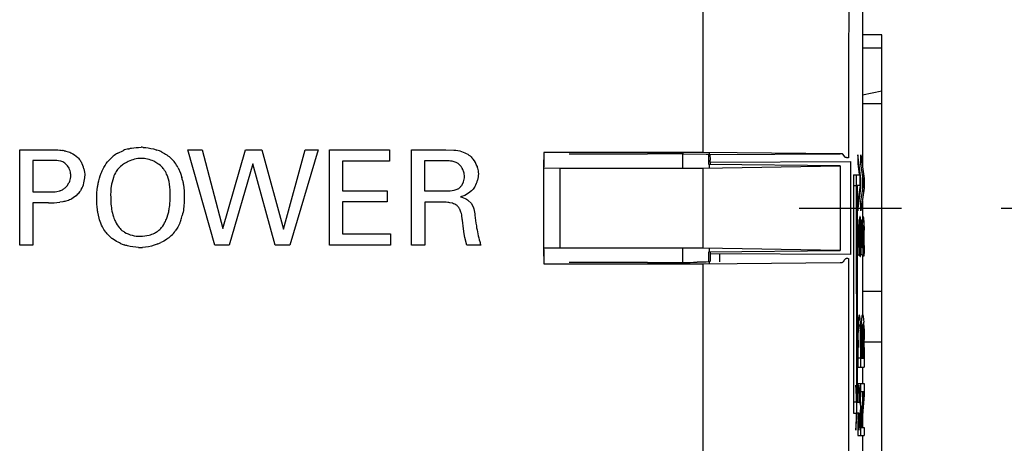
# Model space of a CAD drawing. Header units: inches. Extents: x 0 to 34, y 0 to 22.
# Tile 33 of 129: x 15.509 to 16.128, y 11.897 to 12.163. Entities that reach past the tile are written whole.
import ezdxf

# ---------------------------------------------------------------- set-up
doc = ezdxf.new("R2010")
doc.units = ezdxf.units.IN
doc.header["$LTSCALE"] = 1.87
doc.header["$MEASUREMENT"] = 0
doc.linetypes.add('CENTER', pattern=[0.6, 0.375, -0.075, 0.075, -0.075])
doc.layers.get('0').update_dxf_attribs({"linetype": 'CONTINUOUS'})
doc.layers.add('DEFAULT_1', color=7, linetype='CENTER')
doc.layers.add('DIMENSIONS', color=7, linetype='CONTINUOUS')
doc.styles.get("Standard").update_dxf_attribs({"font": 'txt', "width": 0.8})
doc.dimstyles.new('DIMSTYLE_1', dxfattribs={"dimtxt": 0.125, "dimasz": 0.18, "dimexe": 0.18, "dimexo": 0.0625, "dimgap": 0.09, "dimtad": 0, "dimtih": 1, "dimtoh": 1, "dimzin": 4, "dimdsep": 46, "dimtxsty": 'STANDARD', "dimblk": '_FILLED', "dimblk1": '_FILLED', "dimblk2": '_FILLED', "dimcen": 0.09, "dimadec": 0, "dimazin": 0, "dimtp": 0.01, "dimtm": 0.01, "dimtfac": 1, "dimtofl": 0, "dimtmove": 0, "dimatfit": 3, "dimldrblk": '_FILLED', "dimfxl": 1, "dimtolj": 1, "dimtzin": 4, "dimarcsym": 0})

# ---------------------------------------------------------------- blocks, each defined once
blk = doc.blocks.new('*D10')
at = {"layer": 'DIMENSIONS', "color": 2, "linetype": 'CONTINUOUS'}
blk.add_line((16.12642, 12.04479), (16.73891, 12.04479), dxfattribs=at)
at = {"layer": 'DIMENSIONS', "color": 2, "linetype": 'CONTINUOUS', "insert": (16.80141, 12.10729), "char_height": 0.125, "width": 1.225, "attachment_point": 1, "line_spacing_factor": 0.9}
blk.add_mtext('4.65{\\Ftxt.shx;\\W1.000000;\\H0.125000; }[118.2]', dxfattribs=at)
blk = doc.blocks.new('_FILLED')
at = {"color": 0, "linetype": 'BYBLOCK'}
blk.add_solid([(0, 0), (-1, 0.1736), (-1, -0.1736)], dxfattribs=at)

msp = doc.modelspace()

# ---------------------------------------------------------------- linework, layer by layer
at = {"color": 6, "linetype": 'CONTINUOUS'}
for p, q in [((15.93892, 12.45479), (15.93892, 12.07979)), ((16.03929, 12.17302), (16.03929, 12.07143)), ((16.05141, 12.11044), (16.03929, 12.11044)), ((15.92611, 12.07895), (15.92611, 12.06995)), ((15.94316, 12.07865), (15.94316, 12.07979)), ((15.94335, 12.07865), (15.94353, 12.07506)), ((16.02848, 12.07689), (16.02705, 12.07865)), ((16.03046, 12.07902), (16.03046, 12.07652)), ((15.83892, 12.01872), (15.83892, 12.07086)), ((15.84892, 12.06995), (15.84892, 12.01963)), ((15.93892, 12.06995), (15.93892, 12.01963)), ((15.94354, 12.07361), (16.03185, 12.07406)), ((15.94354, 12.07361), (15.94354, 12.07229)), ((16.02526, 12.07146), (16.02526, 12.01812)), ((16.03185, 12.07406), (16.03185, 12.01553)), ((16.03929, 12.06613), (16.03929, 12.05534)), ((16.03929, 12.04917), (16.03929, 12.03566)), ((15.92611, 12.01963), (15.92611, 12.01064)), ((15.94354, 12.01729), (15.94354, 12.01597)), ((15.94929, 12.01597), (15.94929, 12.01091)), ((16.03046, 12.01306), (16.03046, 11.80652)), ((16.03929, 12.01478), (16.03929, 11.97753)), ((15.93892, 12.00979), (15.93892, 11.80979)), ((15.94316, 12.00979), (15.94316, 12.01093)), ((16.05141, 11.99233), (16.03929, 11.99233)), ((16.03929, 11.97157), (16.03929, 11.95028)), ((16.05141, 11.96044), (16.04002, 11.96043)), ((16.03929, 11.9447), (16.03929, 11.93432)), ((16.03929, 11.92919), (16.03929, 11.92045)), ((16.03929, 11.91421), (16.03929, 11.90673)), ((16.03929, 11.90166), (16.03929, 11.89133))]:
    msp.add_line(p, q, dxfattribs=at)
at = {"color": 7, "linetype": 'CONTINUOUS'}
for p, q in [((16.05141, 12.15374), (16.03969, 12.15374)), ((16.05141, 9.09902), (16.05141, 12.15374)), ((16.05141, 12.14548), (16.03929, 12.14548)), ((16.05141, 12.11831), (16.03929, 12.11589)), ((15.50927, 12.02137), (15.50927, 12.0815)), ((15.50927, 12.0815), (15.52943, 12.0815)), ((15.57096, 12.07938), (15.5745, 12.08108)), ((15.6321, 12.02137), (15.61503, 12.0815)), ((15.61503, 12.0815), (15.62394, 12.0815)), ((15.62394, 12.0815), (15.63693, 12.03203)), ((15.63693, 12.03203), (15.65126, 12.0815)), ((15.65126, 12.0815), (15.66159, 12.0815)), ((15.66159, 12.0815), (15.67517, 12.03162)), ((15.67517, 12.03162), (15.68883, 12.0815)), ((15.69699, 12.0815), (15.67917, 12.02137)), ((15.68883, 12.0815), (15.69699, 12.0815)), ((15.70403, 12.02137), (15.70403, 12.0815)), ((15.70403, 12.0815), (15.74176, 12.0815)), ((15.74176, 12.0815), (15.74176, 12.07442)), ((15.75577, 12.02137), (15.75577, 12.0815)), ((15.75577, 12.0815), (15.77726, 12.0815)), ((15.77726, 12.0815), (15.78241, 12.08131)), ((15.83892, 12.07979), (15.83892, 12.07086)), ((15.93892, 12.07979), (15.83892, 12.07979)), ((15.83892, 12.07086), (15.83907, 12.07972)), ((15.85479, 12.07901), (15.90418, 12.07901)), ((15.92668, 12.07894), (15.94094, 12.07878)), ((16.02529, 12.07904), (15.93892, 12.07979)), ((15.94094, 12.07878), (15.94296, 12.0787)), ((15.94263, 12.07229), (15.94263, 12.07865)), ((15.94316, 12.07865), (15.94335, 12.07865)), ((15.94335, 12.07862), (16.02529, 12.07904)), ((16.03637, 12.07827), (16.03637, 12.07263)), ((16.03836, 12.06344), (16.03637, 12.07827)), ((16.03837, 12.07263), (16.03837, 12.07827)), ((16.03837, 12.07827), (16.04036, 12.06344)), ((15.5176, 12.07475), (15.5176, 12.0551)), ((15.52927, 12.07475), (15.5176, 12.07475)), ((15.5352, 12.07427), (15.53376, 12.07458)), ((15.53941, 12.07137), (15.53765, 12.07314)), ((15.54032, 12.06983), (15.53941, 12.07137)), ((15.59625, 12.07273), (15.59357, 12.07425)), ((15.60891, 12.07022), (15.6104, 12.06688)), ((15.656, 12.07276), (15.6411, 12.02137)), ((15.66992, 12.02137), (15.656, 12.07276)), ((15.71236, 12.07442), (15.71236, 12.05568)), ((15.74176, 12.07442), (15.71236, 12.07442)), ((15.76386, 12.0745), (15.76386, 12.0556)), ((15.77701, 12.0745), (15.76386, 12.0745)), ((15.78242, 12.074), (15.78133, 12.07426)), ((15.78386, 12.07346), (15.78242, 12.074)), ((15.78498, 12.07282), (15.78386, 12.07346)), ((15.83891, 12.07006), (15.84892, 12.06995)), ((15.84892, 12.06995), (15.93892, 12.06995)), ((15.93892, 12.06995), (16.02526, 12.07146)), ((15.94294, 12.07229), (15.94294, 12.06995)), ((16.02526, 12.07146), (15.94294, 12.07229)), ((16.03637, 12.07263), (16.0373, 12.06604)), ((16.04007, 12.06059), (16.03837, 12.07263)), ((15.56817, 12.06402), (15.56733, 12.0611)), ((15.6032, 12.06154), (15.60217, 12.06504)), ((15.6104, 12.06688), (15.61131, 12.06396)), ((16.03372, 12.06582), (16.03372, 11.91575)), ((16.03372, 12.06582), (16.03756, 12.06582)), ((16.03572, 11.91575), (16.03556, 12.06582)), ((16.03756, 12.06582), (16.03756, 12.05892)), ((16.03756, 12.06422), (16.03807, 12.06059)), ((16.03836, 12.05731), (16.03836, 12.06344)), ((16.04036, 12.06344), (16.04036, 12.05731)), ((15.53917, 12.05891), (15.54023, 12.06061)), ((15.78751, 12.05944), (15.78843, 12.06138)), ((16.03395, 11.92265), (16.03395, 12.05892)), ((16.03395, 12.05892), (16.03556, 12.05892)), ((16.03595, 12.05892), (16.03595, 11.92265)), ((16.03756, 12.05892), (16.03595, 12.05892)), ((16.03807, 12.06059), (16.03637, 12.04917)), ((16.03637, 12.04298), (16.03836, 12.05731)), ((16.03837, 12.04917), (16.04007, 12.06059)), ((16.04036, 12.05731), (16.03837, 12.04298)), ((15.5176, 12.0551), (15.52752, 12.0551)), ((15.53262, 12.05527), (15.53443, 12.0557)), ((15.71236, 12.05568), (15.74034, 12.05568)), ((15.74034, 12.05568), (15.74034, 12.04869)), ((15.76386, 12.0556), (15.77701, 12.0556)), ((15.77701, 12.0556), (15.7799, 12.05568)), ((15.7799, 12.05568), (15.7826, 12.05603)), ((15.78916, 12.05283), (15.78643, 12.05185)), ((15.79155, 12.05415), (15.78916, 12.05283)), ((15.79351, 12.05576), (15.79155, 12.05415)), ((15.5176, 12.0481), (15.5176, 12.02137)), ((15.52735, 12.0481), (15.5176, 12.0481)), ((15.5365, 12.04875), (15.53449, 12.04843)), ((15.71236, 12.04869), (15.71236, 12.0287)), ((15.74034, 12.04869), (15.71236, 12.04869)), ((15.76402, 12.04852), (15.76402, 12.02137)), ((15.77452, 12.04852), (15.76402, 12.04852)), ((15.78141, 12.04782), (15.77978, 12.04819)), ((15.78674, 12.04232), (15.786, 12.04403)), ((15.7914, 12.04963), (15.79313, 12.04783)), ((15.79313, 12.04783), (15.79445, 12.04556)), ((16.03637, 12.04917), (16.03637, 12.04298)), ((16.03837, 12.04298), (16.03837, 12.04917)), ((15.55949, 12.03749), (15.55858, 12.04131)), ((15.60156, 12.03787), (15.60283, 12.04187)), ((16.03793, 12.0392), (16.03775, 12.03952)), ((16.03801, 12.03869), (16.03793, 12.0392)), ((16.03822, 12.03565), (16.03801, 12.03869)), ((16.03915, 12.03152), (16.03955, 12.03903)), ((16.03955, 12.03903), (16.03974, 12.03952)), ((16.03974, 12.03952), (16.04001, 12.03869)), ((16.04001, 12.03869), (16.04022, 12.03566)), ((15.78834, 12.03168), (15.78768, 12.03728)), ((15.78877, 12.02853), (15.78834, 12.03168)), ((16.03645, 12.03746), (16.03645, 12.01578)), ((16.03667, 12.03746), (16.03645, 12.03746)), ((16.03667, 12.02021), (16.03667, 12.03746)), ((16.03738, 12.03748), (16.03715, 12.03165)), ((16.03733, 12.02682), (16.03746, 12.03221)), ((16.03746, 12.03221), (16.03758, 12.03371)), ((16.03758, 12.03371), (16.03774, 12.03412)), ((16.03804, 12.0325), (16.03814, 12.02987)), ((16.03836, 12.03095), (16.03822, 12.03565)), ((16.03845, 12.01578), (16.03845, 12.03746)), ((16.03845, 12.03746), (16.03867, 12.03746)), ((16.03867, 12.03746), (16.03867, 12.02058)), ((16.0399, 12.0338), (16.03974, 12.03412)), ((16.04005, 12.03246), (16.0399, 12.0338)), ((16.04014, 12.02981), (16.04005, 12.03246)), ((16.04022, 12.03566), (16.04036, 12.03091)), ((15.71236, 12.0287), (15.74243, 12.0287)), ((15.74243, 12.0287), (15.74243, 12.02137)), ((15.78915, 12.02634), (15.78877, 12.02853)), ((15.79042, 12.02137), (15.78915, 12.02634)), ((16.03712, 12.02799), (16.0372, 12.02237)), ((16.03933, 12.02682), (16.03937, 12.02318)), ((15.5176, 12.02137), (15.50927, 12.02137)), ((15.6411, 12.02137), (15.6321, 12.02137)), ((15.67917, 12.02137), (15.66992, 12.02137)), ((15.74243, 12.02137), (15.70403, 12.02137)), ((15.76402, 12.02137), (15.75577, 12.02137)), ((15.79935, 12.02137), (15.79042, 12.02137)), ((15.84892, 12.01963), (15.83891, 12.01953)), ((15.93892, 12.01963), (15.84892, 12.01963)), ((16.02526, 12.01812), (15.93892, 12.01963)), ((15.94294, 12.01963), (15.94294, 12.01729)), ((16.03728, 12.02021), (16.03667, 12.02021)), ((16.03743, 12.02163), (16.03734, 12.02498)), ((16.03748, 12.02086), (16.03743, 12.02163)), ((16.03759, 12.01985), (16.03748, 12.02086)), ((16.03759, 12.01478), (16.03759, 12.01985)), ((16.03791, 12.02007), (16.03791, 12.01428)), ((16.038, 12.02049), (16.03796, 12.02019)), ((16.03805, 12.02097), (16.038, 12.02049)), ((16.03814, 12.02337), (16.03805, 12.02097)), ((16.03827, 12.01766), (16.03837, 12.02156)), ((16.03867, 12.02058), (16.03929, 12.01985)), ((16.03943, 12.02163), (16.03947, 12.02086)), ((16.03947, 12.02086), (16.03955, 12.0201)), ((16.03955, 12.0201), (16.03959, 12.01985)), ((16.03959, 12.01985), (16.03959, 12.01478)), ((16.03991, 12.02007), (16.04005, 12.02096)), ((16.03991, 12.01428), (16.03991, 12.02007)), ((16.04005, 12.02096), (16.04014, 12.02337)), ((16.04037, 12.02129), (16.04026, 12.01735)), ((15.83892, 12.01872), (15.83892, 12.00979)), ((15.83907, 12.00986), (15.83892, 12.01872)), ((15.94263, 12.01093), (15.94263, 12.01729)), ((15.94294, 12.01729), (16.02526, 12.01812)), ((15.94352, 12.01317), (15.94345, 12.01144)), ((15.94354, 12.01597), (15.94352, 12.01317)), ((16.03185, 12.01553), (15.94354, 12.01597)), ((16.03645, 12.01578), (16.03759, 12.01478)), ((16.03959, 12.01478), (16.03845, 12.01578)), ((16.04005, 12.01468), (16.03991, 12.01428)), ((16.0401, 12.015), (16.04005, 12.01468)), ((16.04026, 12.01735), (16.0401, 12.015)), ((15.83892, 12.00979), (15.93892, 12.00979)), ((15.90418, 12.01058), (15.85479, 12.01058)), ((15.94094, 12.0108), (15.93527, 12.01071)), ((15.93892, 12.00979), (16.02529, 12.01054)), ((15.94296, 12.01088), (15.94094, 12.0108)), ((15.94335, 12.01093), (15.94316, 12.01093)), ((15.94345, 12.01144), (15.94335, 12.01093)), ((16.0377, 11.97682), (16.03738, 11.97753)), ((16.0382, 11.97085), (16.0377, 11.97682)), ((16.03863, 11.97258), (16.0391, 11.97702)), ((16.0391, 11.97702), (16.03938, 11.97753)), ((16.03663, 11.97258), (16.03647, 11.9687)), ((16.03684, 11.97539), (16.03663, 11.97258)), ((16.03677, 11.96767), (16.03716, 11.97124)), ((16.03716, 11.97124), (16.03732, 11.97156)), ((16.03828, 11.96772), (16.0382, 11.97085)), ((16.03847, 11.96869), (16.03858, 11.97173)), ((16.03895, 11.97001), (16.03877, 11.96767)), ((16.03964, 11.97108), (16.03944, 11.97157)), ((16.04002, 11.96628), (16.03964, 11.97108)), ((16.03998, 11.97464), (16.04009, 11.97302)), ((16.0402, 11.97085), (16.04029, 11.96704)), ((16.03647, 11.9687), (16.03639, 11.96323)), ((16.03662, 11.96162), (16.03668, 11.96512)), ((16.03668, 11.96512), (16.03677, 11.96767)), ((16.03785, 11.96936), (16.03795, 11.96781)), ((16.03834, 11.96214), (16.03829, 11.96701)), ((16.03839, 11.96327), (16.03847, 11.96869)), ((16.03877, 11.96767), (16.03862, 11.96162)), ((16.04009, 11.96347), (16.04002, 11.96628)), ((16.04012, 11.96), (16.04009, 11.96347)), ((16.04029, 11.96704), (16.04034, 11.96217)), ((16.03637, 11.95635), (16.03637, 11.9447)), ((16.0366, 11.95028), (16.0366, 11.95696)), ((16.03813, 11.95697), (16.03813, 11.95574)), ((16.03813, 11.95574), (16.03813, 11.95028)), ((16.03837, 11.9447), (16.03837, 11.95635)), ((16.0386, 11.95696), (16.0386, 11.95028)), ((16.04013, 11.95028), (16.04013, 11.95574)), ((16.04036, 11.95698), (16.04036, 11.95602)), ((16.04036, 11.95602), (16.04036, 11.9447)), ((16.03813, 11.95028), (16.0366, 11.95028)), ((16.0386, 11.95028), (16.04013, 11.95028)), ((16.03637, 11.9447), (16.04036, 11.9447)), ((16.03572, 11.92452), (16.03508, 11.93332)), ((16.03508, 11.93332), (16.03527, 11.92265)), ((16.03637, 11.93432), (16.03637, 11.92919)), ((16.03637, 11.93432), (16.04036, 11.93432)), ((16.03708, 11.93332), (16.03811, 11.9192)), ((16.03727, 11.92265), (16.03708, 11.93332)), ((16.03836, 11.92719), (16.03837, 11.93432)), ((16.04036, 11.93432), (16.04036, 11.92719)), ((16.03637, 11.92919), (16.03708, 11.92919)), ((16.03738, 11.92919), (16.03802, 11.92919)), ((16.03802, 11.92919), (16.03768, 11.92513)), ((16.03792, 11.92183), (16.03836, 11.92719)), ((16.03837, 11.9094), (16.04001, 11.92919)), ((16.04001, 11.92919), (16.03837, 11.92919)), ((16.04036, 11.92719), (16.03867, 11.90673)), ((16.03527, 11.92265), (16.03395, 11.92265)), ((16.03595, 11.92265), (16.03727, 11.92265)), ((16.03372, 11.91575), (16.03527, 11.91575)), ((16.03527, 11.91575), (16.03508, 11.90509)), ((16.03508, 11.90509), (16.03586, 11.91574)), ((16.03727, 11.91575), (16.03572, 11.91575)), ((16.03689, 11.91566), (16.03637, 11.9094)), ((16.03811, 11.9192), (16.03708, 11.90509)), ((16.03708, 11.90509), (16.03727, 11.91575)), ((16.03637, 11.9094), (16.03637, 11.90166)), ((16.03667, 11.90673), (16.03723, 11.91348)), ((16.03837, 11.90166), (16.03837, 11.9094)), ((16.03637, 11.90166), (16.04036, 11.90166)), ((16.03836, 11.90673), (16.03667, 11.90673)), ((16.03867, 11.90673), (16.04036, 11.90673)), ((16.04036, 11.90673), (16.04036, 11.90166))]:
    msp.add_line(p, q, dxfattribs=at)
for centre, radius, start, end in [((15.5315, 12.04952), 0.03189, 79.49801, 81.70568), ((15.58436, 12.05567), 0.02726, 104.40243, 111.2103), ((15.58376, 12.03692), 0.0462, 86.15822, 87.71983), ((15.58708, 12.05614), 0.02662, 63.98774, 71.34417), ((15.58295, 12.05892), 0.02371, 120.37157, 137.28848), ((15.58876, 12.05974), 0.02269, 37.00926, 46.00216), ((15.78212, 12.06592), 0.01566, 19.43624, 38.00431), ((15.9044, 8.09952), 3.97949, 89.6792, 90.0032), ((15.53083, 12.05667), 0.01815, 80.70964, 94.93151), ((15.53312, 12.06541), 0.01706, 14.24561, 28.6563), ((15.58571, 12.05633), 0.01963, 114.54741, 124.84135), ((15.58774, 12.05896), 0.02398, 28.01865, 37.02399), ((15.77892, 12.06507), 0.00991, 28.20002, 34.10176), ((15.53274, 12.06518), 0.01751, 330.25572, 359.40273), ((15.57374, 12.05409), 0.03884, 11.68345, 14.72518), ((15.78042, 12.06513), 0.00936, 283.49354, 298.77867), ((15.78081, 12.06371), 0.00794, 321.59538, 327.48481), ((15.78194, 12.06642), 0.01579, 330.53747, 345.07627), ((15.52895, 12.09124), 0.04317, 267.88124, 277.37775), ((15.56758, 12.05029), 0.03624, 346.57274, 350.83432), ((15.58027, 12.04793), 0.03221, 340.16394, 343.08854), ((15.5786, 12.04844), 0.03396, 343.08681, 345.68966), ((15.93202, 12.055), 0.13724, 186.15718, 188.96627), ((16.24659, 12.0278), 0.20947, 178.94665, 179.94904), ((15.58133, 12.04357), 0.02266, 221.09556, 225.66444), ((15.58116, 12.0434), 0.02242, 225.66651, 231.90264), ((15.58905, 12.04382), 0.02256, 307.92047, 313.60278), ((15.58991, 12.04286), 0.02127, 313.71391, 324.12643), ((16.19366, 12.02689), 0.15633, 180.02749, 180.42858), ((16.19667, 12.02691), 0.15935, 180.42682, 180.69313), ((15.89217, 12.02677), 0.146, 0.49924, 1.21444), ((15.88151, 12.02674), 0.15667, 358.76928, 359.90781), ((15.85349, 12.02633), 0.18469, 0.04854, 0.53263), ((15.72792, 12.02547), 0.31049, 0.05278, 1.01091), ((15.76129, 12.02588), 0.27712, 359.10636, 359.97495), ((16.23458, 12.02794), 0.19547, 178.95162, 179.98547), ((16.28561, 12.02838), 0.2465, 180.09, 180.36533), ((16.25295, 12.02812), 0.21383, 180.35231, 180.82434), ((16.16496, 12.02681), 0.12564, 178.92173, 179.45226), ((16.17083, 12.02673), 0.1315, 179.44162, 179.96246), ((16.13127, 12.02753), 0.09193, 177.6036, 178.97264), ((15.8693, 12.0264), 0.17088, 0.02648, 1.14239), ((15.89926, 12.02652), 0.14092, 358.71838, 359.66896), ((15.87579, 12.02678), 0.16439, 359.62599, 359.8975), ((15.74109, 12.02559), 0.29931, 0.48065, 1.01874), ((15.74928, 12.02601), 0.29112, 359.07091, 359.95084), ((15.7376, 12.02553), 0.3028, 0.25469, 0.4864), ((15.75308, 12.02559), 0.28732, 0.03272, 0.2552), ((15.58409, 12.04857), 0.02839, 246.25714, 251.19556), ((15.58636, 12.0608), 0.04088, 266.62633, 267.99242), ((15.58411, 12.05341), 0.03347, 271.39895, 274.19785), ((15.58499, 12.05035), 0.03027, 291.8067, 295.71949), ((15.85793, 12.04133), 0.06189, 196.54307, 198.81668), ((16.1914, 12.02692), 0.15427, 181.68743, 182.01829), ((16.13957, 12.02508), 0.10241, 182.01397, 182.72434), ((16.19815, 12.02714), 0.15902, 180.75645, 182.62831), ((16.12252, 12.0253), 0.08317, 181.46416, 182.52799), ((15.90558, 15.56405), 3.55347, 269.97738, 270.34022), ((15.91822, 13.52162), 1.51101, 270.32094, 270.64654), ((16.11027, 11.96821), 0.07177, 176.51104, 177.18714), ((15.93263, 11.96672), 0.10765, 2.76307, 3.35935), ((15.89677, 11.96494), 0.14355, 2.35893, 2.78187), ((15.93092, 11.96216), 0.10718, 2.19825, 3.02204), ((15.88388, 11.96125), 0.15423, 0.82245, 1.86614), ((15.71996, 11.95868), 0.31817, 0.23679, 0.86135), ((15.78467, 11.9628), 0.25366, 0.95124, 1.11151), ((16.74476, 11.95751), 0.70839, 179.53765, 180.09362), ((16.61488, 11.95605), 0.57828, 179.44749, 179.90916), ((15.32763, 11.95617), 0.7105, 0.06455, 0.30913), ((16.82422, 11.95725), 0.78585, 179.56132, 180.06564), ((16.53253, 11.95652), 0.49393, 179.40886, 179.94848), ((15.26202, 11.95594), 0.77811, 359.98522, 0.2986), ((15.05077, 11.95652), 0.98959, 0.02611, 0.32706)]:
    msp.add_arc(centre, radius, start, end, dxfattribs=at)
at = {"color": 6, "linetype": 'CONTINUOUS'}
msp.add_arc((15.816, 12.07363), 0.12754, 359.99316, 0.64402, dxfattribs=at)
msp.add_open_spline([(16.03201, 12.45479), (16.03201, 12.32953), (16.03048, 12.20428), (16.03046, 12.07902)], degree=3, dxfattribs=at)
at = {"color": 7, "linetype": 'CONTINUOUS'}
for points, knots in [([(15.52943, 12.0815), (15.5311, 12.08152), (15.53334, 12.08143), (15.53555, 12.08116), (15.5361, 12.08108)], [0, 0, 0, 0, 0.749404, 1, 1, 1, 1]), ([(15.57758, 12.08207), (15.57823, 12.08224), (15.58087, 12.08282), (15.58357, 12.08305), (15.5856, 12.08308)], [0, 0, 0, 0, 0.2503, 1, 1, 1, 1]), ([(15.58685, 12.08301), (15.58907, 12.08286), (15.59204, 12.08244), (15.59489, 12.0816), (15.59559, 12.08136)], [0, 0, 0, 0, 0.749598, 1, 1, 1, 1]), ([(15.53732, 12.08088), (15.53767, 12.08081), (15.5391, 12.08052), (15.54049, 12.08008), (15.54149, 12.07964)], [0, 0, 0, 0, 0.250835, 1, 1, 1, 1]), ([(15.54584, 12.07667), (15.54651, 12.07599), (15.54729, 12.07497), (15.54793, 12.07387), (15.54809, 12.07359)], [0, 0, 0, 0, 0.749158, 1, 1, 1, 1]), ([(15.56132, 12.06871), (15.5616, 12.06928), (15.56276, 12.07153), (15.56423, 12.07362), (15.56552, 12.075)], [0, 0, 0, 0, 0.250878, 1, 1, 1, 1]), ([(15.58568, 12.07609), (15.58428, 12.07604), (15.58149, 12.07567), (15.57883, 12.07477), (15.57755, 12.07419)], [0, 0, 0, 0, 0.498507, 1, 1, 1, 1]), ([(15.59357, 12.07425), (15.59233, 12.07483), (15.58974, 12.07572), (15.58703, 12.07606), (15.58568, 12.07609)], [0, 0, 0, 0, 0.501889, 1, 1, 1, 1]), ([(15.59875, 12.08006), (15.59981, 12.07955), (15.60185, 12.07837), (15.60368, 12.07688), (15.60453, 12.07606)], [0, 0, 0, 0, 0.500319, 1, 1, 1, 1]), ([(15.7911, 12.07867), (15.79207, 12.07805), (15.79324, 12.07703), (15.79422, 12.07586), (15.79446, 12.07556)], [0, 0, 0, 0, 0.748867, 1, 1, 1, 1]), ([(15.53765, 12.07314), (15.53728, 12.0734), (15.53649, 12.07385), (15.53563, 12.07415), (15.5352, 12.07427)], [0, 0, 0, 0, 0.498131, 1, 1, 1, 1]), ([(15.54143, 12.06535), (15.5414, 12.06573), (15.54123, 12.06726), (15.54081, 12.06878), (15.54032, 12.06983)], [0, 0, 0, 0, 0.249795, 1, 1, 1, 1]), ([(15.55865, 12.06047), (15.55907, 12.0626), (15.55986, 12.0654), (15.56101, 12.06806), (15.56132, 12.06871)], [0, 0, 0, 0, 0.749547, 1, 1, 1, 1]), ([(15.57081, 12.06899), (15.57053, 12.06862), (15.56944, 12.06708), (15.56864, 12.06535), (15.56817, 12.06402)], [0, 0, 0, 0, 0.249358, 1, 1, 1, 1]), ([(15.57449, 12.07244), (15.57414, 12.0722), (15.57279, 12.07119), (15.57159, 12.06998), (15.57081, 12.06899)], [0, 0, 0, 0, 0.251751, 1, 1, 1, 1]), ([(15.59987, 12.06931), (15.59962, 12.06964), (15.59856, 12.07092), (15.59728, 12.07202), (15.59625, 12.07273)], [0, 0, 0, 0, 0.249077, 1, 1, 1, 1]), ([(15.60217, 12.06504), (15.60202, 12.06542), (15.60141, 12.06691), (15.6006, 12.06834), (15.59987, 12.06931)], [0, 0, 0, 0, 0.251882, 1, 1, 1, 1]), ([(15.78133, 12.07426), (15.78098, 12.07433), (15.77955, 12.07456), (15.77809, 12.07459), (15.77701, 12.0745)], [0, 0, 0, 0, 0.251367, 1, 1, 1, 1]), ([(15.78712, 12.07062), (15.78698, 12.07083), (15.78637, 12.07166), (15.78561, 12.07239), (15.78498, 12.07282)], [0, 0, 0, 0, 0.252265, 1, 1, 1, 1]), ([(15.78901, 12.06476), (15.78895, 12.06563), (15.78868, 12.06735), (15.78806, 12.06898), (15.78765, 12.06975)], [0, 0, 0, 0, 0.498923, 1, 1, 1, 1]), ([(15.79689, 12.07113), (15.79702, 12.07075), (15.7975, 12.06923), (15.79773, 12.06762), (15.79775, 12.06643)], [0, 0, 0, 0, 0.250814, 1, 1, 1, 1]), ([(15.54023, 12.06061), (15.54042, 12.06098), (15.54108, 12.06248), (15.54142, 12.06413), (15.54143, 12.06535)], [0, 0, 0, 0, 0.252944, 1, 1, 1, 1]), ([(15.53443, 12.0557), (15.53467, 12.05577), (15.5356, 12.05609), (15.5365, 12.05653), (15.53711, 12.05694)], [0, 0, 0, 0, 0.252091, 1, 1, 1, 1]), ([(15.53711, 12.05694), (15.5377, 12.05734), (15.53843, 12.05798), (15.53903, 12.05871), (15.53917, 12.05891)], [0, 0, 0, 0, 0.747974, 1, 1, 1, 1]), ([(15.54795, 12.05649), (15.54778, 12.0562), (15.54707, 12.05505), (15.54622, 12.05398), (15.5455, 12.05327)], [0, 0, 0, 0, 0.250776, 1, 1, 1, 1]), ([(15.55778, 12.05102), (15.55777, 12.05339), (15.55797, 12.05657), (15.55849, 12.05969), (15.55865, 12.06047)], [0, 0, 0, 0, 0.749753, 1, 1, 1, 1]), ([(15.56733, 12.0611), (15.56715, 12.06032), (15.56654, 12.05716), (15.56641, 12.05392), (15.56653, 12.05152)], [0, 0, 0, 0, 0.251504, 1, 1, 1, 1]), ([(15.60392, 12.0521), (15.60395, 12.05289), (15.60402, 12.05605), (15.60371, 12.05923), (15.6032, 12.06154)], [0, 0, 0, 0, 0.249729, 1, 1, 1, 1]), ([(15.61178, 12.06195), (15.61195, 12.06113), (15.61253, 12.05785), (15.61275, 12.05451), (15.61275, 12.05201)], [0, 0, 0, 0, 0.250431, 1, 1, 1, 1]), ([(15.78492, 12.05693), (15.78553, 12.05729), (15.78627, 12.05789), (15.78689, 12.05859), (15.78703, 12.05878)], [0, 0, 0, 0, 0.749132, 1, 1, 1, 1]), ([(15.79568, 12.05865), (15.79554, 12.05839), (15.79491, 12.05736), (15.79416, 12.0564), (15.79351, 12.05576)], [0, 0, 0, 0, 0.250802, 1, 1, 1, 1]), ([(15.52752, 12.0551), (15.52794, 12.05506), (15.52964, 12.05496), (15.53136, 12.05505), (15.53262, 12.05527)], [0, 0, 0, 0, 0.249716, 1, 1, 1, 1]), ([(15.5455, 12.05327), (15.54447, 12.05223), (15.54289, 12.05105), (15.54114, 12.05018), (15.54069, 12.04999)], [0, 0, 0, 0, 0.749533, 1, 1, 1, 1]), ([(15.55858, 12.04131), (15.55843, 12.04211), (15.55792, 12.04532), (15.55775, 12.04858), (15.55778, 12.05102)], [0, 0, 0, 0, 0.250656, 1, 1, 1, 1]), ([(15.56653, 12.05152), (15.56652, 12.04968), (15.56664, 12.04722), (15.56699, 12.04479), (15.56709, 12.04418)], [0, 0, 0, 0, 0.749718, 1, 1, 1, 1]), ([(15.60335, 12.04451), (15.60346, 12.04514), (15.60381, 12.04766), (15.60393, 12.0502), (15.60392, 12.0521)], [0, 0, 0, 0, 0.250259, 1, 1, 1, 1]), ([(15.61275, 12.05201), (15.61277, 12.05101), (15.61274, 12.04699), (15.61225, 12.04296), (15.6115, 12.04004)], [0, 0, 0, 0, 0.249866, 1, 1, 1, 1]), ([(15.78643, 12.05185), (15.78777, 12.05156), (15.78953, 12.05094), (15.79104, 12.04991), (15.7914, 12.04963)], [0, 0, 0, 0, 0.75024, 1, 1, 1, 1]), ([(15.54069, 12.04999), (15.53969, 12.04955), (15.53829, 12.04912), (15.53686, 12.04881), (15.5365, 12.04875)], [0, 0, 0, 0, 0.74931, 1, 1, 1, 1]), ([(15.56709, 12.04418), (15.56736, 12.04253), (15.56787, 12.04033), (15.56865, 12.03823), (15.56886, 12.03771)], [0, 0, 0, 0, 0.749756, 1, 1, 1, 1]), ([(15.77978, 12.04819), (15.77934, 12.04827), (15.7776, 12.04853), (15.77583, 12.04861), (15.77452, 12.04852)], [0, 0, 0, 0, 0.253557, 1, 1, 1, 1]), ([(15.7843, 12.04633), (15.7839, 12.04669), (15.78297, 12.0473), (15.78194, 12.04767), (15.78141, 12.04782)], [0, 0, 0, 0, 0.494289, 1, 1, 1, 1]), ([(15.786, 12.04403), (15.78589, 12.04425), (15.78542, 12.04508), (15.78482, 12.04585), (15.7843, 12.04633)], [0, 0, 0, 0, 0.25467, 1, 1, 1, 1]), ([(15.79445, 12.04556), (15.79463, 12.04515), (15.79526, 12.04345), (15.79554, 12.04163), (15.79558, 12.04028)], [0, 0, 0, 0, 0.251273, 1, 1, 1, 1]), ([(15.59851, 12.03253), (15.59946, 12.03374), (15.60054, 12.03552), (15.60137, 12.0374), (15.60156, 12.03787)], [0, 0, 0, 0, 0.749406, 1, 1, 1, 1]), ([(15.78768, 12.03728), (15.78765, 12.03771), (15.78752, 12.03941), (15.78716, 12.04111), (15.78674, 12.04232)], [0, 0, 0, 0, 0.249441, 1, 1, 1, 1]), ([(16.03775, 12.03952), (16.0377, 12.03953), (16.03764, 12.03943), (16.0376, 12.03929), (16.03755, 12.03908), (16.03751, 12.0388), (16.03744, 12.03826), (16.03741, 12.03781), (16.03738, 12.03748)], [0, 0, 0, 0, 0.060313, 0.126402, 0.224357, 0.358615, 0.531699, 1, 1, 1, 1]), ([(15.56425, 12.02867), (15.56396, 12.02901), (15.56283, 12.03038), (15.56186, 12.03189), (15.56125, 12.03307)], [0, 0, 0, 0, 0.250669, 1, 1, 1, 1]), ([(15.56886, 12.03771), (15.56905, 12.03724), (15.56986, 12.03542), (15.57092, 12.0337), (15.57186, 12.03253)], [0, 0, 0, 0, 0.250628, 1, 1, 1, 1]), ([(15.57186, 12.03253), (15.57254, 12.03168), (15.57363, 12.03068), (15.57485, 12.02988), (15.57516, 12.02969)], [0, 0, 0, 0, 0.748826, 1, 1, 1, 1]), ([(15.59516, 12.02971), (15.59548, 12.0299), (15.5967, 12.03071), (15.59781, 12.03169), (15.59851, 12.03253)], [0, 0, 0, 0, 0.251098, 1, 1, 1, 1]), ([(15.61057, 12.037), (15.61036, 12.03641), (15.60945, 12.0341), (15.60823, 12.0319), (15.60714, 12.0304)], [0, 0, 0, 0, 0.251188, 1, 1, 1, 1]), ([(15.79646, 12.03361), (15.79672, 12.03194), (15.7973, 12.02861), (15.79812, 12.02533), (15.7986, 12.02371)], [0, 0, 0, 0, 0.50001, 1, 1, 1, 1]), ([(16.03774, 12.03412), (16.03775, 12.03413), (16.03779, 12.03414), (16.03783, 12.03407), (16.03786, 12.03398), (16.0379, 12.03383), (16.03794, 12.03362), (16.03798, 12.03333), (16.03801, 12.03295), (16.03803, 12.03267), (16.03804, 12.0325)], [0, 0, 0, 0, 0.02415, 0.057607, 0.118548, 0.209695, 0.332633, 0.496693, 0.71483, 1, 1, 1, 1]), ([(16.03974, 12.03412), (16.03973, 12.03412), (16.03971, 12.03413), (16.03969, 12.03411), (16.03967, 12.03408), (16.03965, 12.03402), (16.03963, 12.03395), (16.0396, 12.03381), (16.03956, 12.03357), (16.03952, 12.03319), (16.03948, 12.03269), (16.03945, 12.03207), (16.03943, 12.03162), (16.03942, 12.03137)], [0, 0, 0, 0, 0.007769, 0.016546, 0.029898, 0.049466, 0.076132, 0.110544, 0.205008, 0.33792, 0.514173, 0.735493, 1, 1, 1, 1]), ([(15.57266, 12.02259), (15.57219, 12.0228), (15.57032, 12.02368), (15.56855, 12.0248), (15.56733, 12.02575)], [0, 0, 0, 0, 0.25046, 1, 1, 1, 1]), ([(15.57516, 12.02969), (15.57665, 12.02878), (15.57994, 12.02746), (15.58343, 12.02707), (15.58517, 12.02703)], [0, 0, 0, 0, 0.499852, 1, 1, 1, 1]), ([(15.5906, 12.02777), (15.59179, 12.0281), (15.59336, 12.02869), (15.59481, 12.0295), (15.59516, 12.02971)], [0, 0, 0, 0, 0.749332, 1, 1, 1, 1]), ([(15.60291, 12.02603), (15.60254, 12.02574), (15.60103, 12.02463), (15.59939, 12.02369), (15.59813, 12.02308)], [0, 0, 0, 0, 0.249274, 1, 1, 1, 1]), ([(15.58396, 12.02), (15.58167, 12.02013), (15.57861, 12.02058), (15.57567, 12.02145), (15.57494, 12.0217)], [0, 0, 0, 0, 0.749511, 1, 1, 1, 1]), ([(15.59623, 12.02225), (15.59546, 12.02194), (15.59234, 12.02083), (15.58904, 12.02021), (15.58656, 12.02003)], [0, 0, 0, 0, 0.251379, 1, 1, 1, 1]), ([(16.02857, 12.01294), (16.0287, 12.01304), (16.02899, 12.0132), (16.02949, 12.01326), (16.02998, 12.0132), (16.03031, 12.01311), (16.03046, 12.01306)], [0, 0, 0, 0, 0.247166, 0.493626, 0.747663, 1, 1, 1, 1]), ([(16.03791, 12.01428), (16.03793, 12.01427), (16.03796, 12.01431), (16.03798, 12.01436), (16.03802, 12.01448), (16.03806, 12.0147), (16.03813, 12.01524), (16.03821, 12.01624), (16.03825, 12.01713), (16.03827, 12.01766)], [0, 0, 0, 0, 0.016834, 0.032943, 0.055644, 0.123114, 0.223085, 0.532295, 1, 1, 1, 1]), ([(16.02529, 12.01054), (16.02562, 12.01054), (16.02613, 12.01054), (16.02678, 12.01072), (16.02724, 12.011), (16.02759, 12.01146), (16.02789, 12.01198), (16.02818, 12.0125), (16.02843, 12.01282), (16.02857, 12.01294)], [0, 0, 0, 0, 0.227989, 0.342837, 0.460186, 0.589631, 0.731704, 0.872957, 1, 1, 1, 1]), ([(16.03738, 11.97753), (16.03732, 11.97754), (16.03723, 11.97743), (16.03717, 11.97727), (16.0371, 11.97704), (16.03704, 11.97675), (16.03694, 11.97619), (16.03688, 11.97573), (16.03684, 11.97539)], [0, 0, 0, 0, 0.075196, 0.147622, 0.248486, 0.380084, 0.546236, 1, 1, 1, 1]), ([(16.03938, 11.97753), (16.03941, 11.97754), (16.03948, 11.97749), (16.03954, 11.97736), (16.03962, 11.97716), (16.03969, 11.97687), (16.03977, 11.97648), (16.03988, 11.97573), (16.03994, 11.9751), (16.03998, 11.97464)], [0, 0, 0, 0, 0.027512, 0.073632, 0.145238, 0.24468, 0.373834, 0.538107, 1, 1, 1, 1]), ([(16.03739, 11.97157), (16.03741, 11.97158), (16.03747, 11.97157), (16.03752, 11.97147), (16.03758, 11.97133), (16.03763, 11.97111), (16.03769, 11.97081), (16.03775, 11.97042), (16.03781, 11.96993), (16.03784, 11.96956), (16.03785, 11.96936)], [0, 0, 0, 0, 0.025399, 0.065764, 0.132423, 0.228846, 0.357436, 0.523926, 0.735674, 1, 1, 1, 1]), ([(16.03939, 11.97157), (16.03937, 11.97158), (16.03932, 11.97158), (16.03927, 11.97151), (16.03921, 11.97141), (16.03916, 11.97125), (16.0391, 11.97104), (16.03905, 11.97077), (16.039, 11.97042), (16.03896, 11.97015), (16.03895, 11.97001)], [0, 0, 0, 0, 0.03306, 0.077198, 0.145622, 0.24198, 0.368284, 0.531083, 0.738851, 1, 1, 1, 1])]:
    msp.add_open_spline(points, degree=3, knots=knots, dxfattribs=at)
for points in [[(15.78241, 12.08131), (15.784, 12.08115), (15.7856, 12.08089), (15.78714, 12.08043)], [(15.54149, 12.07964), (15.54309, 12.07892), (15.54458, 12.0779), (15.54584, 12.07667)], [(15.78714, 12.08043), (15.78853, 12.08002), (15.78987, 12.07943), (15.7911, 12.07867)], [(15.54965, 12.06961), (15.55003, 12.06811), (15.55022, 12.06655), (15.55025, 12.06501)], [(15.78843, 12.06138), (15.78879, 12.06246), (15.78896, 12.06362), (15.78901, 12.06476)], [(15.79775, 12.06643), (15.79773, 12.06506), (15.79755, 12.06368), (15.79719, 12.06235)], [(15.56125, 12.03307), (15.56052, 12.03448), (15.55994, 12.03597), (15.55949, 12.03749)], [(15.58517, 12.02703), (15.587, 12.02707), (15.58884, 12.0273), (15.5906, 12.02777)]]:
    msp.add_open_spline(points, degree=3, dxfattribs=at)
at = {"color": 6, "linetype": 'CONTINUOUS'}
for points, knots in [([(16.02705, 12.07865), (16.0268, 12.07883), (16.0262, 12.07903), (16.02559, 12.07903), (16.02529, 12.07904)], [0, 0, 0, 0, 0.500777, 1, 1, 1, 1]), ([(16.03046, 12.07652), (16.03012, 12.07648), (16.0296, 12.07644), (16.02892, 12.0766), (16.02862, 12.07678), (16.02848, 12.07689)], [0, 0, 0, 0, 0.497358, 0.7458, 1, 1, 1, 1])]:
    msp.add_open_spline(points, degree=3, knots=knots, dxfattribs=at)
at = {"layer": 'DEFAULT_1', "color": 7, "linetype": 'CENTER'}
msp.add_line((15.99955, 12.04479), (16.06392, 12.04479), dxfattribs=at)

# ---------------------------------------------------------------- dimensions: what is measured, and where the dimension line sits
at = {"layer": 'DIMENSIONS', "color": 2, "linetype": 'CONTINUOUS'}
dim = msp.add_ordinate_dim(feature_location=(16.12642, 12.04479), offset=(0.61249, 0), dtype=0, origin=(16.06392, 7.39029), dimstyle='DIMSTYLE_1', dxfattribs=at)
dim.commit()
dim.dimension.update_dxf_attribs({"geometry": '*D10', "text_midpoint": (17.41391, 12.04479)})

doc.saveas('drawing.dxf')
